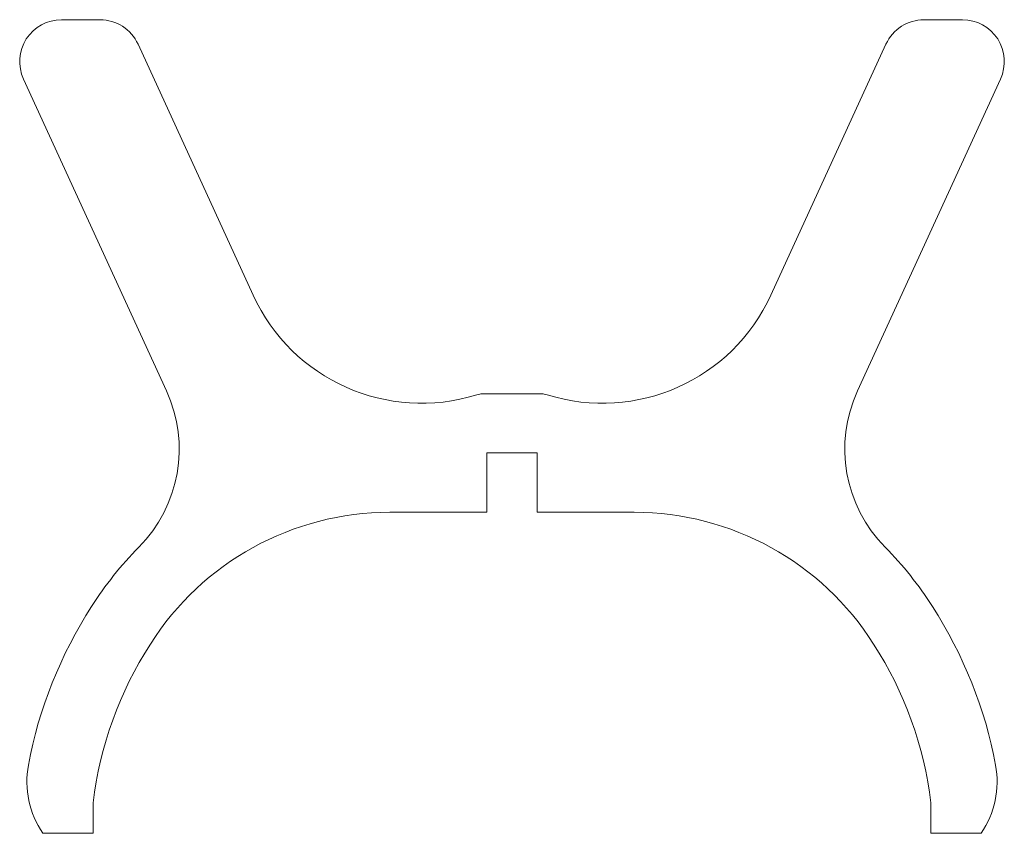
# Model space of a CAD drawing. Header units: millimetres. Extents: x -353 to 353, y 220 to 803.
import ezdxf

# ---------------------------------------------------------------- set-up
doc = ezdxf.new("R2010")
doc.units = ezdxf.units.MM

msp = doc.modelspace()

# ---------------------------------------------------------------- linework, layer by layer
at = {"color": 7, "linetype": 'Continuous', "lineweight": 15}
for p, q in [((-295.17, 802.95), (-322.67, 802.95)), ((322.67, 802.95), (295.17, 802.95)), ((-185.47, 605.61), (-267.9, 785.45)), ((267.9, 785.45), (185.47, 605.61)), ((-349.95, 760.45), (-247.51, 536.97)), ((247.51, 536.97), (349.95, 760.45)), ((19.36, 535), (-19.36, 535)), ((-18, 450), (-18, 492.5)), ((-18, 492.5), (18, 492.5)), ((18, 492.5), (18, 450)), ((-87.58, 450), (-18, 450)), ((18, 450), (87.58, 450)), ((-300, 220), (-300, 241.88)), ((300, 241.88), (300, 220)), ((-336, 220), (-300, 220)), ((300, 220), (336, 220))]:
    msp.add_line(p, q, dxfattribs=at)
for centre, radius, start, end in [((-322.67, 772.95), 30, 90, 204.62432), ((-295.17, 772.95), 30, 24.62432, 90), ((295.17, 772.95), 30, 90, 155.37568), ((322.67, 772.95), 30, 335.37568, 90), ((-64.71, 660.96), 132.84, 204.62432, 287.2588), ((64.71, 660.96), 132.84, 252.7412, 335.37568), ((-338.42, 495.3), 100, 315.30924, 24.62432), ((338.42, 495.3), 100, 155.37568, 224.69076), ((-19.36, 515), 20, 90, 107.2588), ((19.36, 515), 20, 72.7412, 90), ((-87.58, 247.16), 202.84, 90, 147.70918), ((87.58, 247.16), 202.84, 32.29082, 90), ((-87.58, 247.16), 252.84, 135.30924, 147.64372), ((87.58, 247.16), 252.84, 32.35628, 44.69076), ((-35.91, 210.92), 315.9, 147.10617, 169.42377), ((35.91, 210.92), 315.9, 10.57623, 32.89383), ((-35.91, 210.92), 265.9, 147.05502, 173.31262), ((35.91, 210.92), 265.9, 6.68738, 32.94498), ((-282.58, 256.97), 64.97, 169.42377, 214.68617), ((282.58, 256.97), 64.97, 325.31383, 10.57623)]:
    msp.add_arc(centre, radius, start, end, dxfattribs=at)

doc.saveas('drawing.dxf')
